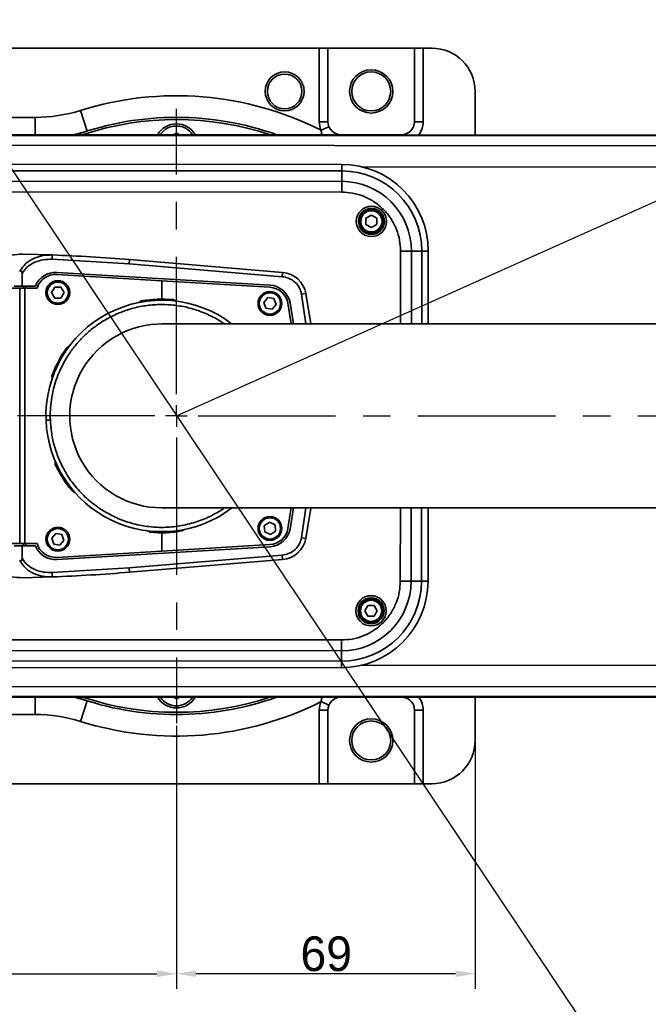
# Model space of a CAD drawing. Header units: millimetres. Extents: x 2633 to 6460, y 1296 to 5553.
# Tile 6 of 29: x 4261 to 4407, y 3025 to 3253. Entities that reach past the tile are written whole.
import ezdxf

# ---------------------------------------------------------------- set-up
doc = ezdxf.new("R2010")
doc.units = ezdxf.units.MM
doc.header["$PDSIZE"] = -1
doc.linetypes.add('CENTER', pattern=[10.16, 6.35, -1.27, 1.27, -1.27])
doc.layers.add('中心线层', color=1, linetype='CENTER')
doc.layers.add('标注层', color=7, linetype='Continuous')
doc.dimstyles.new('ISO-25(3)', dxfattribs={"dimtxt": 8, "dimasz": 4.5, "dimexe": 3.5, "dimexo": 0.625, "dimtad": 1, "dimtoh": 1, "dimdec": 1, "dimtxsty": 'Standard', "dimcen": 2.5, "dimclrd": 4, "dimclre": 4, "dimclrt": 3, "dimadec": 0, "dimazin": 0, "dimtfac": 1, "dimtdec": 1, "dimtmove": 1, "dimatfit": 3, "dimfxl": 1, "dimarcsym": 0})

# ---------------------------------------------------------------- blocks, each defined once
blk = doc.blocks.new('_D_21')
at = {"layer": 'Defpoints', "color": 0, "transparency": 16777216}
for p in [(4118.77, 3131.63), (4297.67, 3090.13), (4297.67, 3032.21)]:
    blk.add_point(p, dxfattribs=at)
at = {"layer": '标注层', "color": 4, "lineweight": -2, "transparency": 16777216}
for p, q in [((4118.77, 3131), (4118.77, 3028.71)), ((4297.67, 3089.5), (4297.67, 3028.71)), ((4123.27, 3032.21), (4293.17, 3032.21))]:
    blk.add_line(p, q, dxfattribs=at)
at = {"layer": '标注层', "color": 4, "transparency": 16777216}
for points in [[(4123.27, 3032.96), (4123.27, 3031.46), (4118.77, 3032.21)], [(4293.17, 3032.96), (4293.17, 3031.46), (4297.67, 3032.21)]]:
    blk.add_solid(points, dxfattribs=at)
at = {"layer": '标注层', "color": 3, "transparency": 16777216, "insert": (4203.31, 3040.84), "char_height": 8, "attachment_point": 2}
blk.add_mtext('178.9', dxfattribs=at)
blk = doc.blocks.new('_D_22')
at = {"layer": 'Defpoints', "color": 0, "transparency": 16777216}
for p in [(4297.67, 3090.13), (4366.67, 3086.13), (4297.67, 3032.21)]:
    blk.add_point(p, dxfattribs=at)
at = {"layer": '标注层', "color": 4, "lineweight": -2, "transparency": 16777216}
for p, q in [((4297.67, 3089.5), (4297.67, 3028.71)), ((4366.67, 3085.5), (4366.67, 3028.71)), ((4362.17, 3032.21), (4302.17, 3032.21))]:
    blk.add_line(p, q, dxfattribs=at)
at = {"layer": '标注层', "color": 4, "transparency": 16777216}
for points in [[(4302.17, 3032.96), (4302.17, 3031.46), (4297.67, 3032.21)], [(4362.17, 3032.96), (4362.17, 3031.46), (4366.67, 3032.21)]]:
    blk.add_solid(points, dxfattribs=at)
at = {"layer": '标注层', "color": 3, "transparency": 16777216, "insert": (4332.27, 3040.84), "char_height": 8, "attachment_point": 2}
blk.add_mtext('69', dxfattribs=at)
blk = doc.blocks.new('SW_CENTERMARKSYMBOL_0')
at = {"layer": '中心线层', "color": 0}
for p, q in [((0, 1), (0, 14.2)), ((0, 0), (0, 0.5)), ((-1, 0), (-37.855, 0)), ((0, 0), (-0.5, 0)), ((0, 0), (0, -0.5)), ((0, 0), (0.5, 0)), ((1, 0), (173.457, 0)), ((0, -1), (0, -14.2))]:
    blk.add_line(p, q, dxfattribs=at)
blk = doc.blocks.new('*D26')
at = {"color": 4, "lineweight": -2, "transparency": 16777216}
for p, q in [((4175.54, 3343.51), (4173.03, 3347.25)), ((4178.04, 3339.77), (4417.3, 2982.48)), ((4473.12, 2899.14), (4419.81, 2978.74)), ((4501.74, 2899.14), (4473.12, 2899.14))]:
    blk.add_line(p, q, dxfattribs=at)
at = {"color": 4, "transparency": 16777216}
for points in [[(4176.16, 3343.93), (4174.92, 3343.09), (4178.04, 3339.77)], [(4420.43, 2979.16), (4419.18, 2978.33), (4417.3, 2982.48)]]:
    blk.add_solid(points, dxfattribs=at)
at = {"layer": 'Defpoints', "color": 0, "transparency": 16777216}
for p in [(4178.04, 3339.77), (4417.3, 2982.48)]:
    blk.add_point(p, dxfattribs=at)
at = {"color": 3, "transparency": 16777216, "insert": (4487.74, 2903.76), "char_height": 8, "width": 9.3333, "attachment_point": 5}
blk.add_mtext('%%C430', dxfattribs=at)
blk = doc.blocks.new('*D27')
at = {"color": 4, "lineweight": -2, "transparency": 16777216}
for p, q in [((5128.43, 3533.39), (5031.83, 3490.11)), ((5155.72, 3533.39), (5128.43, 3533.39)), ((4297.67, 3161.13), (5027.73, 3488.27))]:
    blk.add_line(p, q, dxfattribs=at)
at = {"color": 4, "transparency": 16777216}
blk.add_solid([(5031.53, 3490.79), (5032.14, 3489.42), (5027.73, 3488.27)], dxfattribs=at)
at = {"layer": 'Defpoints', "color": 0, "transparency": 16777216}
for p in [(5027.73, 3488.27), (4297.67, 3161.13)]:
    blk.add_point(p, dxfattribs=at)
at = {"color": 3, "transparency": 16777216, "insert": (5142.39, 3538.02), "char_height": 8, "attachment_point": 5}
blk.add_mtext('R800', dxfattribs=at)

msp = doc.modelspace()

# ---------------------------------------------------------------- linework, layer by layer
at = {"color": 7, "linetype": 'Continuous', "lineweight": 35}
for p, q in [((4204.67, 3246.13), (4330.67, 3246.13)), ((4330.67, 3229.13), (4330.67, 3246.13)), ((4330.67, 3246.13), (4332.67, 3246.13)), ((4352.67, 3246.13), (4332.67, 3246.13)), ((4332.67, 3246.13), (4332.67, 3229.13)), ((4352.67, 3229.13), (4352.67, 3246.13)), ((4352.67, 3246.13), (4354.67, 3246.13)), ((4354.67, 3246.13), (4354.67, 3229.13)), ((4354.67, 3246.13), (4356.67, 3246.13)), ((4366.67, 3236.13), (4366.67, 3226.07)), ((4277.01, 3226.96), (4275.52, 3231.73)), ((4204.67, 3230.13), (4265.04, 3230.13)), ((4330.67, 3229.13), (4332.67, 3229.13)), ((4354.67, 3229.13), (4352.67, 3229.13)), ((4331.08, 3227.16), (4332.91, 3227.95)), ((4232.72, 3226.18), (4792.72, 3225.73)), ((4792.72, 3225.52), (4232.72, 3225.97)), ((4297.67, 3226.51), (4297, 3226.13)), ((4298.34, 3226.13), (4297.67, 3226.51)), ((4335.67, 3226.13), (4349.67, 3226.13)), ((4232.72, 3223.71), (4792.72, 3223.26)), ((4259.57, 3219.31), (4335.87, 3219.25)), ((4259.57, 3217.81), (4335.87, 3217.75)), ((4335.87, 3217.75), (4335.87, 3215.34)), ((4259.57, 3215.4), (4335.87, 3215.34)), ((4259.56, 3212.9), (4335.86, 3212.84)), ((4341.46, 3206.81), (4342.71, 3207.53)), ((4341.46, 3205.37), (4341.46, 3206.81)), ((4342.71, 3207.53), (4343.96, 3206.81)), ((4343.96, 3206.81), (4343.96, 3205.37)), ((4342.71, 3204.65), (4341.46, 3205.37)), ((4343.96, 3205.37), (4342.71, 3204.65)), ((4262.19, 3198.54), (4268.99, 3198.33)), ((4268.99, 3198.33), (4268.95, 3197.33)), ((4268.95, 3197.33), (4286.77, 3196.25)), ((4286.85, 3197.25), (4286.77, 3196.25)), ((4322.18, 3194.3), (4286.85, 3197.25)), ((4354.35, 3199.23), (4351.95, 3199.23)), ((4355.85, 3199.23), (4355.84, 3182.38)), ((4286.77, 3196.25), (4322.1, 3193.31)), ((4262.01, 3193.95), (4262.01, 3191.13)), ((4294.27, 3192.36), (4270.04, 3193.81)), ((4319.29, 3191.36), (4270.07, 3194.31)), ((4322.18, 3194.3), (4322.1, 3193.31)), ((4131.14, 3190.63), (4261.49, 3190.63)), ((4260.16, 3191.13), (4262.01, 3191.13)), ((4261.49, 3190.63), (4262.62, 3190.63)), ((4261.49, 3131.63), (4261.49, 3190.63)), ((4262.01, 3191.13), (4265.11, 3191.13)), ((4262.62, 3190.63), (4262.62, 3131.63)), ((4262.62, 3190.63), (4265.47, 3190.63)), ((4268.83, 3189.63), (4269.55, 3190.88)), ((4269.55, 3190.88), (4270.99, 3190.88)), ((4270.99, 3190.88), (4271.72, 3189.63)), ((4294.27, 3192.36), (4294.27, 3188.13)), ((4294.27, 3192.36), (4319.26, 3190.86)), ((4269.55, 3188.38), (4268.83, 3189.63)), ((4270.99, 3188.38), (4269.55, 3188.38)), ((4271.72, 3189.63), (4270.99, 3188.38)), ((4296.93, 3188), (4297.53, 3187.68)), ((4317.85, 3187.38), (4318.78, 3188.48)), ((4318.78, 3188.48), (4320.2, 3188.23)), ((4320.2, 3188.23), (4320.69, 3186.88)), ((4327.57, 3189.46), (4326.59, 3189.27)), ((4289.02, 3187.36), (4289.59, 3187.72)), ((4318.35, 3186.02), (4317.85, 3187.38)), ((4319.77, 3185.77), (4318.35, 3186.02)), ((4320.69, 3186.88), (4319.77, 3185.77)), ((4323.42, 3187.17), (4324.21, 3182.4)), ((4324.72, 3182.39), (4323.91, 3187.26)), ((4272.33, 3176.86), (4272.91, 3177.22)), ((4268.93, 3169.69), (4268.9, 3170.37)), ((4269.68, 3149.99), (4269.65, 3150.67)), ((4270.87, 3150.38), (4270.43, 3151.4)), ((4274.19, 3143.46), (4273.58, 3143.78)), ((4280.79, 3139.19), (4279.91, 3139.76)), ((4294.27, 3139.88), (4294.46, 3139.88)), ((4324.21, 3139.87), (4323.42, 3135.08)), ((4323.91, 3134.99), (4324.71, 3139.86)), ((4355.81, 3139.88), (4355.79, 3122.93)), ((4317.97, 3135.75), (4319.16, 3136.57)), ((4318.08, 3134.31), (4317.97, 3135.75)), ((4319.16, 3136.57), (4320.46, 3135.95)), ((4320.46, 3135.95), (4320.58, 3134.51)), ((4268.85, 3132.88), (4269.78, 3133.99)), ((4269.78, 3133.99), (4271.2, 3133.73)), ((4271.2, 3133.73), (4271.69, 3132.37)), ((4291.62, 3134.26), (4291.02, 3134.58)), ((4294.27, 3129.9), (4294.27, 3134.13)), ((4299.53, 3134.9), (4298.95, 3134.54)), ((4319.39, 3133.69), (4318.08, 3134.31)), ((4320.58, 3134.51), (4319.39, 3133.69)), ((4131.14, 3131.63), (4261.49, 3131.63)), ((4262.01, 3131.13), (4260.16, 3131.13)), ((4262.62, 3131.63), (4261.49, 3131.63)), ((4262.01, 3131.13), (4262.01, 3128.3)), ((4265.11, 3131.13), (4262.01, 3131.13)), ((4262.62, 3131.63), (4265.47, 3131.63)), ((4269.34, 3131.52), (4268.85, 3132.88)), ((4270.76, 3131.27), (4269.34, 3131.52)), ((4271.69, 3132.37), (4270.76, 3131.27)), ((4319.26, 3131.39), (4294.27, 3129.9)), ((4327.57, 3132.8), (4326.59, 3132.99)), ((4294.27, 3129.9), (4270.04, 3128.44)), ((4270.07, 3127.95), (4319.29, 3130.9)), ((4286.77, 3126.01), (4322.1, 3128.95)), ((4322.18, 3127.95), (4322.1, 3128.95)), ((4322.18, 3127.95), (4286.85, 3125.01)), ((4268.95, 3124.92), (4286.77, 3126.01)), ((4268.99, 3123.92), (4268.95, 3124.92)), ((4286.85, 3125.01), (4286.77, 3126.01)), ((4262.19, 3123.72), (4268.99, 3123.92)), ((4351.89, 3122.93), (4354.29, 3122.93)), ((4341.19, 3116.09), (4341.92, 3117.34)), ((4341.91, 3114.84), (4341.19, 3116.09)), ((4341.92, 3117.34), (4343.36, 3117.34)), ((4343.36, 3117.34), (4344.08, 3116.09)), ((4344.08, 3116.09), (4343.36, 3114.84)), ((4343.36, 3114.84), (4341.91, 3114.84)), ((4335.78, 3109.35), (4259.48, 3109.41)), ((4335.78, 3106.85), (4259.48, 3106.91)), ((4335.78, 3104.45), (4335.78, 3106.85)), ((4335.78, 3104.45), (4259.48, 3104.51)), ((4335.78, 3102.95), (4259.48, 3103.01)), ((4792.62, 3098.2), (4232.62, 3098.65)), ((4232.62, 3096.39), (4792.62, 3095.95)), ((4792.62, 3095.73), (4232.62, 3096.18)), ((4277.01, 3095.29), (4275.52, 3090.52)), ((4297, 3096.13), (4297.67, 3095.74)), ((4297.67, 3095.74), (4298.34, 3096.13)), ((4332.91, 3094.31), (4331.08, 3095.1)), ((4366.67, 3096.07), (4366.67, 3086.13)), ((4332.67, 3093.13), (4330.67, 3093.13)), ((4330.67, 3076.13), (4330.67, 3093.13)), ((4332.67, 3093.13), (4332.67, 3076.13)), ((4352.67, 3076.13), (4352.67, 3093.13)), ((4352.67, 3093.13), (4354.67, 3093.13)), ((4354.67, 3093.13), (4354.67, 3076.13)), ((4265.04, 3092.13), (4204.67, 3092.13)), ((4330.67, 3076.13), (4204.67, 3076.13)), ((4332.67, 3076.13), (4330.67, 3076.13)), ((4332.67, 3076.13), (4352.67, 3076.13)), ((4354.67, 3076.13), (4352.67, 3076.13)), ((4356.67, 3076.13), (4354.67, 3076.13))]:
    msp.add_line(p, q, dxfattribs=at)
at = {"linetype": 'Continuous', "lineweight": 35}
for p, q in [((4265.04, 3226.15), (4265.04, 3230.13)), ((4335.65, 3226.1), (4335.67, 3226.13)), ((4336.49, 3226.1), (4336.49, 3226.13)), ((4349.67, 3226.09), (4349.67, 3226.13)), ((4792.72, 3218.3), (4340.67, 3218.66)), ((4349.45, 3199.24), (4349.44, 3182.38)), ((4351.95, 3199.23), (4351.94, 3182.38)), ((4354.35, 3199.23), (4354.34, 3182.38)), ((4262.33, 3190.63), (4262.33, 3191.13)), ((4262.85, 3191.13), (4262.85, 3190.63)), ((4327.58, 3182.38), (4326.59, 3189.27)), ((4326.59, 3132.99), (4327.58, 3139.88)), ((4349.4, 3139.88), (4349.39, 3122.94)), ((4351.9, 3139.88), (4351.89, 3122.93)), ((4354.3, 3139.88), (4354.29, 3122.93)), ((4340.58, 3103.53), (4792.63, 3103.17)), ((4265.04, 3096.15), (4265.04, 3092.13))]:
    msp.add_line(p, q, dxfattribs=at)
at = {"color": 8, "linetype": 'Continuous', "lineweight": 35}
for p, q in [((4262.33, 3131.13), (4262.33, 3131.63)), ((4262.85, 3131.63), (4262.85, 3131.13))]:
    msp.add_line(p, q, dxfattribs=at)
at = {"color": 7, "linetype": 'Continuous', "lineweight": 35, "flags": 128}
for points in [[(4327.57, 3189.46), (4328.75, 3182.43), (4328.76, 3182.4)], [(4328.76, 3139.86), (4328.75, 3139.83), (4327.57, 3132.8)]]:
    msp.add_lwpolyline(points, dxfattribs=at)
at = {"color": 7, "linetype": 'Continuous', "lineweight": 35}
for centre, radius in [((4322.67, 3236.13), 4.5), ((4342.67, 3236.13), 5), ((4342.67, 3236.13), 4.5), ((4322.67, 3236.13), 4), ((4342.71, 3206.09), 3.5), ((4342.71, 3206.09), 3), ((4342.71, 3206.09), 2.75), ((4342.71, 3206.09), 2.45), ((4270.27, 3189.63), 2.75), ((4270.27, 3189.63), 2.45), ((4319.27, 3187.13), 2.75), ((4319.27, 3187.13), 2.45), ((4319.27, 3135.13), 2.75), ((4319.27, 3135.13), 2.45), ((4270.27, 3132.63), 2.75), ((4270.27, 3132.63), 2.45), ((4342.64, 3116.09), 3.5), ((4342.64, 3116.09), 3), ((4342.64, 3116.09), 2.75), ((4342.64, 3116.09), 2.45), ((4342.67, 3086.13), 5), ((4342.67, 3086.13), 4.5)]:
    msp.add_circle(centre, radius, dxfattribs=at)
at = {"color": 4}
msp.add_arc((4297.67, 3161.13), 800, 225, 135, dxfattribs=at)
at = {"color": 2, "linetype": 'CENTER'}
msp.add_arc((4297.67, 3161.13), 215, 199.5359, 160.4641, dxfattribs=at)
at = {"color": 7, "linetype": 'Continuous', "lineweight": 35}
for centre, radius, start, end in [((4356.67, 3236.13), 10, 0, 90), ((4297.67, 3161.13), 74, 63.1664, 107.4214), ((4265.04, 3265.13), 35, 270, 287.4214), ((4297.67, 3161.13), 69, 70.3495, 109.5592), ((4297.67, 3161.13), 68.5, 71.5596, 108.349), ((4335.67, 3229.13), 5, 180, 203.1817), ((4335.67, 3229.13), 3, 180, 270), ((4349.67, 3229.13), 3, 270, 0), ((4265.04, 3265.13), 40, 282.9598, 287.4214), ((4297.67, 3223.63), 5, 29.9546, 149.9541), ((4297.67, 3223.63), 4.5, 33.7036, 146.205), ((4335.85, 3199.25), 20, 359.9543, 89.9543), ((4335.85, 3199.25), 18.5, 359.9543, 89.9543), ((4335.85, 3199.25), 16.1, 359.9543, 89.9543), ((4253.63, 2798.63), 400, 85.2364, 87.8002), ((4269.77, 3189.32), 5, 86.5694, 158.7927), ((4269.77, 3189.32), 4.5, 86.5694, 163.0926), ((4321.68, 3188.32), 6, 10.886, 85.2364), ((4319, 3186.37), 4.5, 10.3122, 86.5694), ((4319, 3186.37), 5, 10.3122, 86.5694), ((4294.27, 3161.13), 27, 84.3606, 99.9774), ((4294.27, 3161.13), 26.75, 52.8434, 182.169), ((4294.27, 3161.13), 21.25, 89.1077, 270), ((4294.27, 3161.13), 27, 144.3606, 159.9774), ((4294.27, 3161.13), 26.75, 182.169, 307.0741), ((4294.27, 3161.13), 27, 204.3606, 219.9774), ((4294.27, 3161.13), 27, 264.3606, 279.9774), ((4319, 3135.89), 4.5, 273.4306, 349.6878), ((4319, 3135.89), 5, 273.4306, 349.6878), ((4269.77, 3132.94), 5, 201.2073, 273.4306), ((4269.77, 3132.94), 4.5, 196.9074, 273.4306), ((4321.68, 3133.93), 6, 274.7636, 349.114), ((4253.63, 3523.63), 400, 272.1998, 274.7636), ((4335.79, 3122.95), 16.1, 269.9543, 359.9543), ((4335.79, 3122.95), 18.5, 269.9543, 359.9543), ((4335.79, 3122.95), 20, 269.9543, 359.9543), ((4265.04, 3057.13), 40, 72.5786, 77.2844), ((4297.67, 3161.13), 69, 250.3495, 289.5592), ((4297.67, 3161.13), 74, 252.5786, 296.8336), ((4297.67, 3161.13), 68.5, 251.5596, 288.349), ((4297.67, 3098.63), 5, 209.9546, 329.9541), ((4297.67, 3098.63), 4.5, 213.7036, 326.205), ((4335.67, 3093.13), 5, 156.8183, 180), ((4335.67, 3093.13), 3, 98.1071, 180), ((4349.67, 3093.13), 3, 0, 80.4152), ((4265.04, 3057.13), 35, 72.5786, 90), ((4356.67, 3086.13), 10, 270, 0)]:
    msp.add_arc(centre, radius, start, end, dxfattribs=at)
at = {"linetype": 'Continuous', "lineweight": 35}
msp.add_arc((4349.67, 3229.13), 5, 322.4885, 0, dxfattribs=at)
at = {"color": 8, "linetype": 'Continuous', "lineweight": 35}
msp.add_arc((4349.67, 3093.13), 5, 0, 36.2323, dxfattribs=at)
at = {"linetype": 'Continuous', "lineweight": 35}
for points, knots in [([(4274.27, 3226.15), (4275.18, 3226.41), (4276.1, 3226.67), (4277, 3226.96), (4277.01, 3226.96)], [0, 0, 0, 0, 0.989232, 1, 1, 1, 1]), ([(4331.35, 3226.1), (4331.33, 3226.15), (4331.18, 3226.48), (4331.13, 3226.85), (4331.08, 3227.16)], [0, 0, 0, 0, 0.141953, 1, 1, 1, 1]), ([(4268.54, 3160.15), (4268.53, 3160.91), (4268.51, 3162.49), (4268.76, 3164.92), (4269.37, 3167.99), (4270.66, 3171.74), (4272.62, 3175.24), (4274.72, 3177.95), (4276.64, 3179.96), (4278.83, 3181.8), (4281.33, 3183.45), (4284.05, 3184.83), (4287.01, 3185.9), (4290.1, 3186.61), (4293.3, 3186.92), (4296.5, 3186.85), (4299.64, 3186.38), (4302.68, 3185.54), (4305.49, 3184.35), (4307.52, 3183.29), (4308.53, 3182.54), (4308.76, 3182.38)], [0, 0, 0, 0, 0.040227, 0.083123, 0.128631, 0.205531, 0.291508, 0.339045, 0.386573, 0.438146, 0.48971, 0.544376, 0.599032, 0.655387, 0.711732, 0.768087, 0.824432, 0.879098, 0.933754, 0.985328, 1, 1, 1, 1]), ([(4277.01, 3095.29), (4277, 3095.3), (4276.07, 3095.59), (4275.13, 3095.87), (4274.19, 3096.15)], [0, 0, 0, 0, 0.010429, 1, 1, 1, 1])]:
    msp.add_open_spline(points, degree=3, knots=knots, dxfattribs=at)
at = {"color": 7, "linetype": 'Continuous', "lineweight": 35}
for points, knots in [([(4335.87, 3219.25), (4335.87, 3219.25), (4335.87, 3219.25), (4335.87, 3218.86), (4335.87, 3218.17), (4335.87, 3217.75)], [0, 0, 0, 0, 0.289057, 0.55761, 1, 1, 1, 1]), ([(4335.87, 3215.34), (4335.87, 3214.93), (4335.87, 3214.18), (4335.86, 3213.25), (4335.86, 3212.84)], [0, 0, 0, 0, 0.557303, 1, 1, 1, 1]), ([(4335.86, 3212.84), (4336.69, 3212.8), (4338.4, 3212.71), (4340.93, 3211.95), (4343.37, 3210.69), (4345.54, 3208.92), (4347.31, 3206.75), (4348.56, 3204.31), (4349.32, 3201.77), (4349.41, 3200.07), (4349.45, 3199.24)], [0, 0, 0, 0, 0.116516, 0.240011, 0.368641, 0.5, 0.631359, 0.759989, 0.883484, 1, 1, 1, 1]), ([(4253.82, 3193.16), (4253.92, 3193.6), (4254.12, 3194.5), (4255.13, 3196.04), (4256.94, 3197.45), (4259.5, 3198.41), (4261.29, 3198.49), (4262.19, 3198.54)], [0, 0, 0, 0, 0.1267953, 0.2535673, 0.5033533, 0.7513738, 1, 1, 1, 1]), ([(4261.46, 3194.52), (4261.89, 3195.17), (4262.72, 3196.44), (4264.7, 3197.61), (4266.81, 3198.28), (4268.26, 3198.32), (4268.99, 3198.33)], [0, 0, 0, 0, 0.257743, 0.5087661, 0.7556899, 1, 1, 1, 1]), ([(4262.01, 3193.95), (4262.18, 3194.25), (4262.5, 3194.86), (4263.47, 3195.83), (4264.94, 3196.71), (4266.91, 3197.29), (4268.27, 3197.32), (4268.95, 3197.33)], [0, 0, 0, 0, 0.125587, 0.250857, 0.500837, 0.750859, 1, 1, 1, 1]), ([(4351.95, 3199.23), (4351.53, 3199.23), (4350.78, 3199.24), (4349.86, 3199.24), (4349.45, 3199.24)], [0, 0, 0, 0, 0.557303, 1, 1, 1, 1]), ([(4355.85, 3199.23), (4355.85, 3199.23), (4355.86, 3199.23), (4355.46, 3199.23), (4354.78, 3199.23), (4354.35, 3199.23)], [0, 0, 0, 0, 0.289057, 0.55761, 1, 1, 1, 1]), ([(4261.46, 3194.52), (4261.52, 3194.55), (4261.6, 3194.61), (4261.72, 3194.63), (4261.81, 3194.61), (4261.88, 3194.56), (4261.95, 3194.45), (4262.01, 3194.25), (4262.01, 3194.07), (4262.01, 3193.95)], [0, 0, 0, 0, 0.183007, 0.281647, 0.364862, 0.448425, 0.543029, 0.69544, 1, 1, 1, 1]), ([(4322.1, 3193.31), (4322.59, 3193.22), (4323.7, 3193.03), (4325.09, 3192.1), (4326.15, 3190.79), (4326.44, 3189.78), (4326.59, 3189.27)], [0, 0, 0, 0, 0.232177, 0.515549, 0.755233, 1, 1, 1, 1]), ([(4694.79, 3182.38), (4694.27, 3182.38), (4693.18, 3182.38), (4691.4, 3182.38), (4689.41, 3182.38), (4687.22, 3182.38), (4684.86, 3182.38), (4682.33, 3182.38), (4679.67, 3182.38), (4674.75, 3182.38), (4667.35, 3182.38), (4657.63, 3182.38), (4647.89, 3182.38), (4638.42, 3182.38), (4629.01, 3182.38), (4619.76, 3182.38), (4610.79, 3182.38), (4602.19, 3182.38), (4594.12, 3182.38), (4586.62, 3182.38), (4579.79, 3182.38), (4573.65, 3182.38), (4568.21, 3182.38), (4563.3, 3182.38), (4556.66, 3182.38), (4547.79, 3182.38), (4536.3, 3182.38), (4524.13, 3182.38), (4511.32, 3182.38), (4498.11, 3182.38), (4484.74, 3182.38), (4471.42, 3182.38), (4458.2, 3182.38), (4445.12, 3182.38), (4432.19, 3182.38), (4419.46, 3182.38), (4406.95, 3182.38), (4394.69, 3182.38), (4382.69, 3182.38), (4370.92, 3182.38), (4360.17, 3182.38), (4350.36, 3182.38), (4341.48, 3182.38), (4332.9, 3182.38), (4324.88, 3182.38), (4318.04, 3182.38), (4312.43, 3182.38), (4307.94, 3182.38), (4304.85, 3182.38), (4302.78, 3182.38), (4301.38, 3182.38), (4299.87, 3182.38), (4298.31, 3182.38), (4296.8, 3182.38), (4295.5, 3182.38), (4294.5, 3182.38), (4294.35, 3182.38), (4294.27, 3182.38)], [0, 0, 0, 0, 0.005384, 0.011441, 0.0181, 0.02529, 0.032948, 0.041012, 0.049424, 0.058133, 0.086884, 0.116736, 0.14345, 0.169611, 0.194773, 0.218609, 0.241284, 0.2622, 0.281276, 0.298486, 0.313844, 0.327166, 0.33881, 0.348848, 0.358276, 0.380308, 0.403201, 0.426997, 0.451762, 0.477355, 0.502968, 0.528605, 0.554353, 0.580282, 0.606445, 0.632875, 0.659602, 0.686646, 0.714017, 0.741879, 0.770441, 0.7938, 0.817598, 0.841647, 0.865529, 0.887943, 0.90518, 0.921057, 0.935563, 0.940707, 0.946639, 0.953627, 0.961563, 0.970317, 0.97974, 0.989679, 1, 1, 1, 1]), ([(4267.54, 3160.11), (4267.56, 3160.12), (4267.58, 3160.12), (4267.7, 3160.12), (4267.83, 3160.13), (4267.99, 3160.13), (4268.22, 3160.14), (4268.42, 3160.15), (4268.54, 3160.15)], [0, 0, 0, 0, 0.239457, 0.368361, 0.5, 0.631639, 0.760543, 1, 1, 1, 1]), ([(4270.43, 3151.4), (4270.06, 3152.41), (4269.35, 3154.36), (4268.74, 3157.31), (4268.61, 3159.23), (4268.54, 3160.15)], [0, 0, 0, 0, 0.357766, 0.691294, 1, 1, 1, 1]), ([(4279.91, 3139.76), (4278.86, 3140.53), (4276.84, 3142.02), (4274.35, 3144.71), (4272.33, 3147.47), (4271.35, 3149.44), (4270.87, 3150.38)], [0, 0, 0, 0, 0.274816, 0.533644, 0.77547, 1, 1, 1, 1]), ([(4308.52, 3139.68), (4307.51, 3139.06), (4305.45, 3137.81), (4302.04, 3136.49), (4298.42, 3135.62), (4294.68, 3135.29), (4290.94, 3135.5), (4287.31, 3136.25), (4283.89, 3137.45), (4281.81, 3138.62), (4280.79, 3139.19)], [0, 0, 0, 0, 0.1212026, 0.2459741, 0.3731762, 0.5015261, 0.6296701, 0.7562673, 0.8800717, 1, 1, 1, 1]), ([(4294.27, 3139.88), (4294.35, 3139.88), (4294.5, 3139.88), (4295.5, 3139.88), (4296.8, 3139.88), (4298.46, 3139.88), (4300.33, 3139.88), (4302.29, 3139.88), (4304.13, 3139.88), (4305.97, 3139.88), (4308.67, 3139.88), (4312.48, 3139.88), (4318.06, 3139.88), (4324.88, 3139.88), (4332.9, 3139.88), (4341.48, 3139.88), (4350.36, 3139.88), (4360.17, 3139.88), (4370.92, 3139.88), (4382.69, 3139.88), (4394.69, 3139.88), (4406.95, 3139.88), (4419.46, 3139.88), (4432.19, 3139.88), (4445.12, 3139.88), (4458.2, 3139.88), (4471.42, 3139.88), (4484.74, 3139.88), (4498.11, 3139.88), (4511.32, 3139.88), (4524.13, 3139.88), (4536.3, 3139.88), (4547.79, 3139.88), (4556.69, 3139.88), (4563.39, 3139.88), (4568.41, 3139.88), (4573.97, 3139.88), (4580.23, 3139.88), (4587.09, 3139.88), (4594.53, 3139.88), (4602.48, 3139.88), (4610.94, 3139.88), (4619.87, 3139.88), (4629.19, 3139.88), (4638.77, 3139.88), (4648.41, 3139.88), (4657.93, 3139.88), (4666.32, 3139.88), (4673.52, 3139.88), (4679.49, 3139.88), (4683.76, 3139.88), (4686.51, 3139.88), (4687.91, 3139.88), (4689.26, 3139.88), (4690.52, 3139.88), (4691.71, 3139.88), (4692.82, 3139.88), (4693.84, 3139.88), (4694.48, 3139.88), (4694.79, 3139.88)], [0, 0, 0, 0, 0.010321, 0.02026, 0.029683, 0.038437, 0.048889, 0.05756, 0.064602, 0.071752, 0.079248, 0.094985, 0.112057, 0.134471, 0.158353, 0.182402, 0.2062, 0.229559, 0.258121, 0.285983, 0.313354, 0.340398, 0.367125, 0.393555, 0.419718, 0.445647, 0.471395, 0.497032, 0.522645, 0.548238, 0.573003, 0.596799, 0.619692, 0.641723, 0.651321, 0.661584, 0.673517, 0.687192, 0.702681, 0.719699, 0.738516, 0.759105, 0.78139, 0.805673, 0.831325, 0.857997, 0.885213, 0.912349, 0.931742, 0.950284, 0.967533, 0.972296, 0.976889, 0.981296, 0.985504, 0.989494, 0.993252, 0.99676, 1, 1, 1, 1]), ([(4322.1, 3128.95), (4322.59, 3129.04), (4323.7, 3129.23), (4325.09, 3130.15), (4326.15, 3131.47), (4326.44, 3132.48), (4326.59, 3132.99)], [0, 0, 0, 0, 0.2321772, 0.5155492, 0.7552326, 1, 1, 1, 1]), ([(4253.82, 3129.1), (4253.92, 3128.65), (4254.12, 3127.75), (4255.13, 3126.21), (4256.94, 3124.8), (4259.5, 3123.84), (4261.29, 3123.76), (4262.19, 3123.72)], [0, 0, 0, 0, 0.126795, 0.253567, 0.503353, 0.751374, 1, 1, 1, 1]), ([(4261.46, 3127.73), (4261.52, 3127.7), (4261.6, 3127.65), (4261.72, 3127.63), (4261.81, 3127.65), (4261.88, 3127.7), (4261.95, 3127.8), (4262.01, 3128.01), (4262.01, 3128.18), (4262.01, 3128.3)], [0, 0, 0, 0, 0.183007, 0.281647, 0.364862, 0.448425, 0.543029, 0.69544, 1, 1, 1, 1]), ([(4261.46, 3127.73), (4261.89, 3127.09), (4262.72, 3125.81), (4264.7, 3124.65), (4266.81, 3123.97), (4268.26, 3123.94), (4268.99, 3123.92)], [0, 0, 0, 0, 0.257743, 0.508766, 0.75569, 1, 1, 1, 1]), ([(4262.01, 3128.3), (4262.18, 3128), (4262.5, 3127.4), (4263.47, 3126.42), (4264.94, 3125.55), (4266.91, 3124.96), (4268.27, 3124.94), (4268.95, 3124.92)], [0, 0, 0, 0, 0.125587, 0.250857, 0.500837, 0.750859, 1, 1, 1, 1]), ([(4349.39, 3122.94), (4349.34, 3122.11), (4349.25, 3120.4), (4348.49, 3117.87), (4347.24, 3115.43), (4345.47, 3113.26), (4343.29, 3111.49), (4340.85, 3110.24), (4338.32, 3109.48), (4336.61, 3109.39), (4335.78, 3109.35)], [0, 0, 0, 0, 0.116516, 0.240011, 0.368641, 0.5, 0.631359, 0.759989, 0.883484, 1, 1, 1, 1]), ([(4349.39, 3122.94), (4349.91, 3122.94), (4350.84, 3122.94), (4351.57, 3122.93), (4351.89, 3122.93)], [0, 0, 0, 0, 0.5573028, 1, 1, 1, 1]), ([(4354.29, 3122.93), (4354.57, 3122.93), (4355.1, 3122.93), (4355.78, 3122.93), (4355.79, 3122.93), (4355.79, 3122.93)], [0, 0, 0, 0, 0.289057, 0.55761, 1, 1, 1, 1]), ([(4335.78, 3106.85), (4335.78, 3107.27), (4335.78, 3108.02), (4335.78, 3108.94), (4335.78, 3109.35)], [0, 0, 0, 0, 0.557303, 1, 1, 1, 1]), ([(4335.78, 3102.95), (4335.78, 3102.95), (4335.78, 3102.94), (4335.78, 3103.34), (4335.78, 3104.02), (4335.78, 3104.45)], [0, 0, 0, 0, 0.289057, 0.55761, 1, 1, 1, 1])]:
    msp.add_open_spline(points, degree=3, knots=knots, dxfattribs=at)
at = {"color": 8, "linetype": 'Continuous', "lineweight": 35}
msp.add_open_spline([(4331.08, 3095.1), (4331.12, 3095.4), (4331.17, 3095.74), (4331.31, 3096.06), (4331.33, 3096.1)], degree=3, knots=[0, 0, 0, 0, 0.87397, 1, 1, 1, 1], dxfattribs=at)

# ---------------------------------------------------------------- block references
at = {"layer": '中心线层', "color": 4, "xscale": 5, "yscale": 5, "zscale": 5}
msp.add_blockref('SW_CENTERMARKSYMBOL_0', (4297.67, 3161.13), dxfattribs=at)

# ---------------------------------------------------------------- dimensions: what is measured, and where the dimension line sits
dim = msp.add_radius_dim(center=(4297.67, 3161.13), mpoint=(5027.73, 3488.27), text='R800', dimstyle='ISO-25(3)')
dim.commit()
dim.dimension.update_dxf_attribs({"geometry": '*D27', "text_midpoint": (5128.43, 3533.39), "dimtype": 164})
dim = msp.add_diameter_dim_2p(p1=(4178.04, 3339.77), p2=(4417.3, 2982.48), text='%%C430', dimstyle='ISO-25(3)')
dim.commit()
dim.dimension.update_dxf_attribs({"geometry": '*D26', "text_midpoint": (4473.12, 2899.14), "dimtype": 163})
at = {"layer": '标注层'}
for p1, text, picture, middle in [((4118.77, 3131.63), '178.9', '_D_21', (4203.31, 3032.21)), ((4366.67, 3086.13), '69', '_D_22', (4332.27, 3032.21))]:
    dim = msp.add_linear_dim(base=(4297.67, 3032.21), p1=p1, p2=(4297.67, 3090.13), text=text, dimstyle='ISO-25(3)', dxfattribs=at)
    dim.commit()
    dim.dimension.update_dxf_attribs({"geometry": picture, "text_midpoint": middle, "dimtype": 160})

doc.saveas('drawing.dxf')
